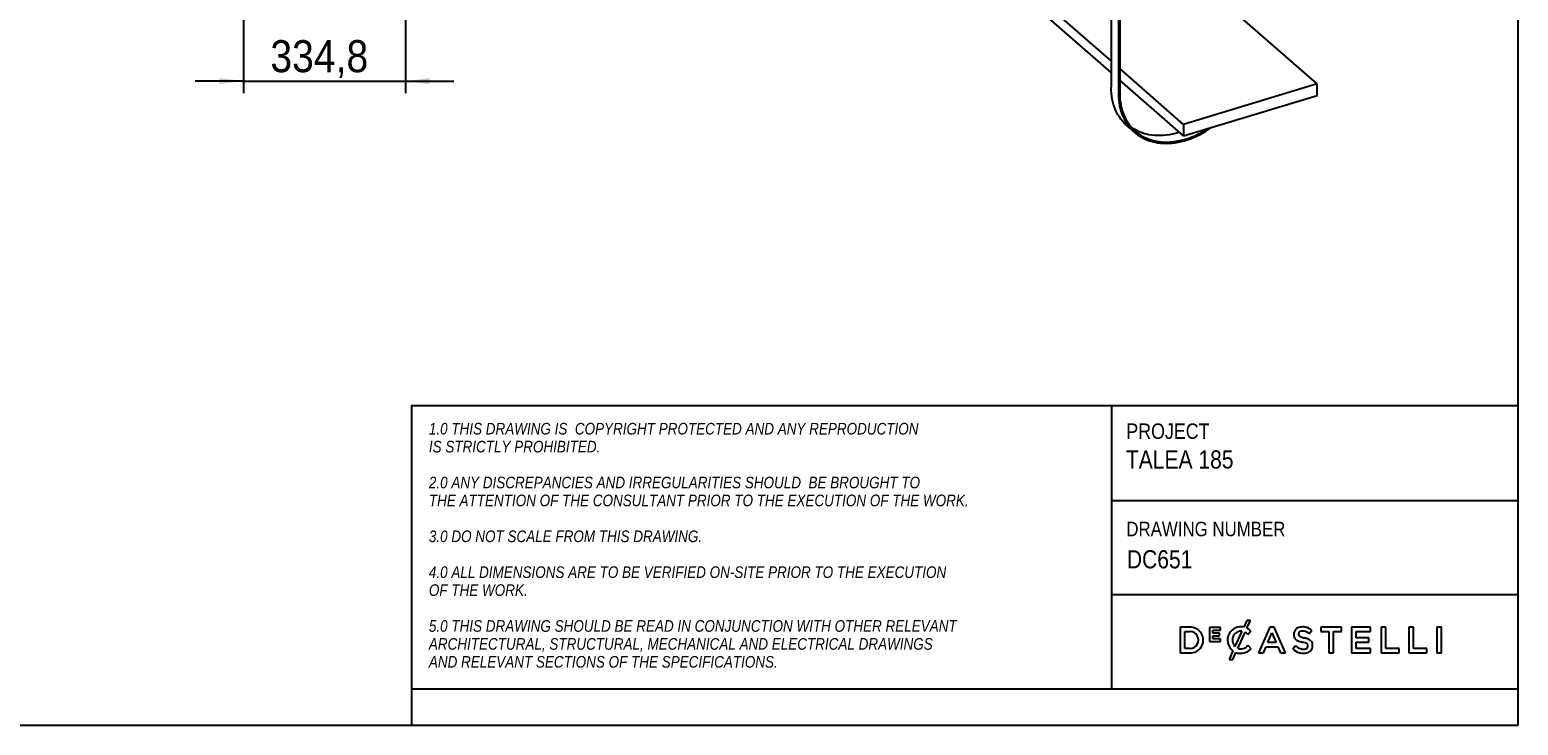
# Model space of a CAD drawing. Header units: millimetres. Extents: x 676 to 6826, y 1666 to 5971.
# Tile 2 of 9: x 3751 to 6826, y 1666 to 3102. Entities that reach past the tile are written whole.
import ezdxf

# ---------------------------------------------------------------- set-up
doc = ezdxf.new("R2010")
doc.units = ezdxf.units.MM
doc.header["$LTSCALE"] = 25
doc.linetypes.add('SLD-Solido', pattern=[0])
for name, color, linetype in [('NOTE', 3, 'SLD-Solido'), ('QUOTE', 1, 'SLD-Solido'), ('SCHIZZI', 9, 'Continuous')]:
    doc.layers.add(name, color=color, linetype=linetype)
doc.styles.add('SLDTEXTSTYLE0', font='GOTHIC.TTF', dxfattribs={"width": 0.86735})
doc.styles.add('SLDTEXTSTYLE1', font='GOTHICI.TTF', dxfattribs={"width": 0.86735})
doc.styles.add('SLDTEXTSTYLE3', font='GOTHIC.TTF', dxfattribs={"width": 0.913})
doc.dimstyles.new('SLDDIMSTYLE0', dxfattribs={"dimtxt": 66.145833, "dimasz": 50, "dimexe": 0, "dimexo": 0.0625, "dimgap": 16.536458, "dimtad": 1, "dimdec": 1, "dimrnd": 1e-09, "dimzin": 12, "dimdsep": 46, "dimtxsty": 'SLDTEXTSTYLE3', "dimsah": 1, "dimcen": 0.09, "dimadec": 0, "dimazin": 3, "dimtfac": 1, "dimtdec": 1, "dimtmove": 0, "dimatfit": 0, "dimfxl": 1, "dimfrac": 2, "dimtolj": 1, "dimtzin": 12, "dimarcsym": 0})

# ---------------------------------------------------------------- blocks, each defined once
blk = doc.blocks.new('_D_16')
at = {"layer": 'QUOTE', "transparency": 16777216}
for p, q in [((4526.9, 5485.2), (4526.9, 2971.5)), ((4192.2, 3402.5), (4192.2, 2971.5)), ((4192.2, 2996.5), (4092.2, 2996.5)), ((4192.2, 2996.5), (4526.9, 2996.5)), ((4526.9, 2996.5), (4626.9, 2996.5))]:
    blk.add_line(p, q, dxfattribs=at)
for points in [[(4192.2, 2996.5), (4142.2, 3002.8), (4142.2, 2990.3)], [(4526.9, 2996.5), (4576.9, 2990.3), (4576.9, 3002.8)]]:
    blk.add_solid(points, dxfattribs=at)
at = {"layer": 'QUOTE', "transparency": 16777216, "insert": (4247.9, 3081), "char_height": 66.15, "attachment_point": 1, "style": 'SLDTEXTSTYLE3'}
blk.add_mtext('334,8', dxfattribs=at)

msp = doc.modelspace()

# ---------------------------------------------------------------- linework, layer by layer
for p, q in [((5984.71, 4793.64), (5984.71, 2983.61)), ((5999.95, 4780.33), (5999.95, 2970.3)), ((6002.53, 4778.08), (6002.53, 2971.08)), ((5984.71, 3038), (5342.29, 3599.2)), ((5984.71, 3013.99), (5342.29, 3575.2)), ((6410.23, 2990.78), (6174.09, 3197.07)), ((6134.58, 2907.07), (6002.53, 3022.43)), ((6134.58, 2883.07), (6002.53, 2998.43)), ((6410.23, 2990.78), (6134.58, 2907.07)), ((6410.23, 2966.78), (6410.23, 2990.78)), ((6134.58, 2883.07), (6410.23, 2966.78)), ((6017.58, 2904.23), (6032.82, 2890.92)), ((6134.58, 2907.07), (6134.58, 2883.07))]:
    msp.add_line(p, q)
at = {"flags": 128}
for points in [[(6017.58, 2904.23), (6015.91, 2905.72), (6012.03, 2909.52), (6008.38, 2913.56), (6004.96, 2917.83), (6001.8, 2922.33), (5998.88, 2927.04), (5996.23, 2931.95), (5993.84, 2937.06), (5991.71, 2942.36), (5989.87, 2947.83), (5988.3, 2953.46), (5987.01, 2959.23), (5986, 2965.15), (5985.29, 2971.2), (5984.85, 2977.35), (5984.71, 2983.61)], [(5999.95, 2970.3), (6000.09, 2964.04), (6000.52, 2957.89), (6001.24, 2951.84), (6002.25, 2945.92), (6003.53, 2940.15), (6005.1, 2934.52), (6006.95, 2929.05), (6009.07, 2923.75), (6011.46, 2918.64), (6014.12, 2913.73), (6017.03, 2909.02), (6020.2, 2904.52), (6023.61, 2900.25), (6027.26, 2896.21), (6031.15, 2892.41), (6035.26, 2888.86), (6039.58, 2885.57), (6044.11, 2882.54), (6048.83, 2879.78), (6053.75, 2877.29), (6058.84, 2875.09), (6064.09, 2873.17), (6069.51, 2871.53), (6075.06, 2870.2), (6080.75, 2869.15), (6086.56, 2868.4), (6092.48, 2867.96), (6098.49, 2867.81), (6104.59, 2867.96), (6110.76, 2868.41), (6116.99, 2869.16), (6123.26, 2870.21), (6129.57, 2871.55), (6135.9, 2873.18), (6142.23, 2875.11), (6148.56, 2877.32), (6154.87, 2879.8), (6161.14, 2882.57), (6167.37, 2885.6), (6173.54, 2888.9), (6179.64, 2892.45), (6185.65, 2896.25), (6191.57, 2900.29), (6191.79, 2900.44)], [(6002.53, 2971.08), (6002.68, 2964.85), (6003.11, 2958.72), (6003.84, 2952.71), (6004.85, 2946.82), (6006.16, 2941.08), (6007.74, 2935.49), (6009.61, 2930.06), (6011.75, 2924.8), (6014.16, 2919.74), (6016.84, 2914.87), (6019.78, 2910.21), (6022.98, 2905.77), (6026.42, 2901.56), (6030.11, 2897.58), (6034.02, 2893.85), (6038.16, 2890.37), (6042.52, 2887.16), (6047.08, 2884.21), (6051.84, 2881.53), (6056.78, 2879.14), (6061.9, 2877.03), (6067.19, 2875.21), (6072.63, 2873.68), (6078.21, 2872.44), (6083.92, 2871.51), (6089.74, 2870.88), (6095.68, 2870.55), (6101.7, 2870.52), (6107.81, 2870.8), (6113.98, 2871.38), (6120.2, 2872.26), (6126.47, 2873.44), (6132.76, 2874.91), (6139.07, 2876.68), (6145.37, 2878.74), (6151.66, 2881.09), (6157.93, 2883.71), (6164.15, 2886.61), (6170.33, 2889.78), (6176.43, 2893.21), (6182.46, 2896.9), (6184.53, 2898.24)], [(6125.91, 2890.64), (6123.83, 2889.99), (6117.52, 2888.22), (6111.23, 2886.75), (6104.97, 2885.57), (6098.74, 2884.69), (6092.57, 2884.11), (6086.46, 2883.83), (6080.44, 2883.86), (6074.51, 2884.19), (6068.68, 2884.82), (6062.97, 2885.76), (6057.39, 2886.99), (6051.95, 2888.52), (6046.67, 2890.34), (6041.55, 2892.45), (6036.6, 2894.84), (6031.85, 2897.52), (6027.56, 2900.28)]]:
    msp.add_lwpolyline(points, dxfattribs=at)
at = {"layer": 'SCHIZZI', "color": 7, "true_color": 0xffffff}
for p, q in [((6825.85, 1666.03), (6825.55, 5971.03)), ((4539.19, 2326.4), (4539.19, 1741.03)), ((4539.19, 2326.4), (6825.8, 2326.4)), ((5985.46, 2326.4), (5985.46, 1741.03)), ((5985.46, 2130.19), (6825.81, 2130.19)), ((5985.46, 1935.71), (6825.83, 1935.71)), ((6265.34, 1882.39), (6258.98, 1868.43)), ((6272.66, 1882.39), (6265.34, 1882.39)), ((6265.39, 1866.41), (6272.66, 1882.39)), ((6147.4, 1868.35), (6127.63, 1868.35)), ((6127.63, 1868.35), (6127.63, 1815.51)), ((6137.35, 1824.4), (6137.35, 1859.45)), ((6137.35, 1859.45), (6147.4, 1859.45)), ((6210.47, 1867.98), (6188.36, 1867.98)), ((6188.36, 1867.98), (6188.36, 1838.67)), ((6194.77, 1856.3), (6194.77, 1862.25)), ((6194.77, 1862.25), (6210.47, 1862.25)), ((6208.59, 1856.3), (6194.77, 1856.3)), ((6194.77, 1850.56), (6208.59, 1850.56)), ((6194.77, 1844.41), (6194.77, 1850.56)), ((6208.59, 1850.56), (6208.59, 1856.3)), ((6210.47, 1862.25), (6210.47, 1867.98)), ((6255.07, 1860.09), (6240.71, 1828.6)), ((6246.32, 1824.8), (6261.44, 1858)), ((6267.26, 1853.66), (6273.51, 1860.86)), ((6273.51, 1860.86), (6273.33, 1861.03)), ((6312.74, 1868.72), (6289.49, 1815.51)), ((6308.45, 1836.81), (6317.02, 1856.81)), ((6321.6, 1868.72), (6312.74, 1868.72)), ((6317.02, 1856.81), (6325.67, 1836.81)), ((6321.67, 1868.56), (6321.6, 1868.72)), ((6344.85, 1815.51), (6321.67, 1868.56)), ((6394.06, 1855.09), (6399.29, 1862.46)), ((6460.72, 1868.35), (6417.74, 1868.35)), ((6417.74, 1868.35), (6417.74, 1859.31)), ((6417.74, 1859.31), (6434.33, 1859.31)), ((6434.33, 1859.31), (6434.33, 1815.51)), ((6444.12, 1815.51), (6444.12, 1859.31)), ((6444.12, 1859.31), (6460.72, 1859.31)), ((6460.72, 1859.31), (6460.72, 1868.35)), ((6520.43, 1868.35), (6481.12, 1868.35)), ((6481.12, 1868.35), (6481.12, 1815.51)), ((6490.84, 1846.53), (6490.84, 1859.6)), ((6490.84, 1859.6), (6520.43, 1859.6)), ((6517.07, 1846.53), (6490.84, 1846.53)), ((6517.07, 1837.78), (6517.07, 1846.53)), ((6520.43, 1859.6), (6520.43, 1868.35)), ((6552.13, 1868.35), (6542.4, 1868.35)), ((6542.4, 1868.35), (6542.4, 1815.51)), ((6552.13, 1824.4), (6552.13, 1868.35)), ((6609.6, 1868.35), (6599.88, 1868.35)), ((6599.88, 1868.35), (6599.88, 1815.51)), ((6609.6, 1824.4), (6609.6, 1868.35)), ((6657.88, 1868.35), (6657.88, 1815.51)), ((6667.59, 1868.35), (6657.88, 1868.35)), ((6667.59, 1815.51), (6667.59, 1868.35)), ((6127.63, 1815.51), (6147.4, 1815.51)), ((6147.4, 1824.4), (6137.35, 1824.4)), ((6188.36, 1838.67), (6210.68, 1838.67)), ((6210.68, 1844.41), (6194.77, 1844.41)), ((6210.68, 1838.67), (6210.68, 1844.41)), ((6225.43, 1841.68), (6225.43, 1841.78)), ((6236.56, 1819.48), (6228.65, 1802.11)), ((6235.99, 1802.11), (6242.48, 1816.35)), ((6273.89, 1824.15), (6267.63, 1830.48)), ((6273.71, 1823.96), (6273.89, 1824.15)), ((6289.49, 1815.51), (6299.48, 1815.51)), ((6299.48, 1815.51), (6304.86, 1828.14)), ((6304.86, 1828.14), (6329.25, 1828.14)), ((6325.67, 1836.81), (6308.45, 1836.81)), ((6329.25, 1828.14), (6334.56, 1815.51)), ((6334.56, 1815.51), (6344.85, 1815.51)), ((6365.93, 1830.22), (6360.07, 1823.25)), ((6434.33, 1815.51), (6444.12, 1815.51)), ((6481.12, 1815.51), (6520.81, 1815.51)), ((6490.84, 1837.78), (6517.07, 1837.78)), ((6490.84, 1824.25), (6490.84, 1837.78)), ((6520.81, 1824.25), (6490.84, 1824.25)), ((6520.81, 1815.51), (6520.81, 1824.25)), ((6542.4, 1815.51), (6579.63, 1815.51)), ((6579.63, 1824.4), (6552.13, 1824.4)), ((6579.63, 1815.51), (6579.63, 1824.4)), ((6599.88, 1815.51), (6637.1, 1815.51)), ((6637.1, 1824.4), (6609.6, 1824.4)), ((6637.1, 1815.51), (6637.1, 1824.4)), ((6657.88, 1815.51), (6667.59, 1815.51)), ((6228.65, 1802.11), (6235.99, 1802.11)), ((4539.19, 1741.03), (4539.19, 1666.03)), ((4539.19, 1741.03), (6825.84, 1741.03)), ((675.85, 1666.03), (6825.85, 1666.03))]:
    msp.add_line(p, q, dxfattribs=at)
for centre, radius, start, end in [((6148.83, 1841.93), 26.46, 266.90157, 93.09843), ((6147.77, 1841.93), 17.53, 268.76628, 91.23372), ((6252.53, 1842.1), 27.11, 76.24523, 180.89091), ((6255.84, 1842.09), 20.28, 153.58432, 221.73663), ((6252.5, 1843.76), 16.54, 81.04863, 153.58432), ((6248.09, 1833.99), 27.47, 45.72598, 60.90731), ((6253.61, 1840.46), 28.5, 45.71394, 65.58709), ((6379.09, 1853.31), 17.03, 162.43966, 192.31941), ((6373.54, 1851.79), 11.3, 190.78984, 232.66765), ((6376.77, 1853.56), 14.76, 114.63446, 160.64301), ((6379.93, 1846.66), 22.34, 89.50788, 114.63446), ((6377.53, 1854.38), 5.87, 146.85935, 193.31029), ((6376.59, 1854.16), 4.9, 193.31029, 230.56735), ((6378.59, 1852.63), 7.76, 98.98092, 140.32353), ((6381.14, 1860.33), 12.57, 232.44778, 252.59774), ((6380.1, 1843.07), 17.44, 77.54474, 98.98092), ((6397.1, 1904.2), 59.24, 250.55867, 257.31246), ((6380.34, 1837.39), 31.62, 72.44471, 90.39732), ((6377.78, 1834.8), 26.02, 51.25781, 76.47292), ((6375.99, 1807.98), 39.28, 64.63254, 78.09895), ((6379.06, 1836.17), 33.18, 52.42183, 70.96437), ((6253.13, 1841.68), 27.69, 180, 233.25786), ((6252.54, 1842.98), 28.46, 249.30365, 318.58458), ((6252.84, 1841.16), 17.62, 248.28377, 285.8766), ((6250.91, 1846.01), 22.81, 287.21436, 317.11848), ((6381.8, 1847.11), 32.28, 227.67997, 255.77334), ((6383.47, 1848.37), 25.24, 225.98856, 252.68232), ((6379.41, 1859.48), 20.97, 232.66765, 251.27083), ((6389.06, 1883.93), 47.24, 249.70068, 255.51463), ((6382.16, 1848.54), 33.74, 255.77334, 272.44794), ((6382.26, 1844.49), 21.17, 252.68232, 275.6739), ((6370.98, 1813.94), 25.05, 73.32325, 75.51463), ((6386.13, 1867.65), 30.77, 254.99999, 258.29329), ((6371.02, 1794.72), 43.71, 70.27129, 78.29329), ((6383.03, 1837.04), 22.22, 271.47111, 299.92604), ((6383.54, 1833.25), 9.86, 274.6813, 307.58878), ((6380.67, 1820.8), 15.91, 58.43436, 71.28416), ((6386.35, 1829.81), 5.26, 27.46177, 59.71525), ((6386.19, 1829.52), 5.29, 309.48388, 346.59381), ((6385.16, 1829.77), 6.35, 346.59381, 22.92671), ((6387.46, 1830.32), 14.2, 28.77124, 67.85987), ((6387.29, 1829.64), 13.69, 299.92604, 337.37946), ((6383.82, 1830.75), 17.31, 338.409, 21.69569)]:
    msp.add_arc(centre, radius, start, end, dxfattribs=at)

# ---------------------------------------------------------------- texts
at = {"layer": 'NOTE', "color": 7, "true_color": 0xffffff, "attachment_point": 1}
for s, insert, char_height, style in [('1.0 THIS DRAWING IS  COPYRIGHT PROTECTED AND ANY REPRODUCTION', (4575.36, 2290.49), 24, 'SLDTEXTSTYLE1'), ('PROJECT', (6016.23, 2289.27), 31.75, 'SLDTEXTSTYLE0'), ('IS STRICTLY PROHIBITED.', (4575.36, 2253.45), 24, 'SLDTEXTSTYLE1'), ('TALEA 185', (6015.23, 2233.74), 37.5, 'SLDTEXTSTYLE0'), ('2.0 ANY DISCREPANCIES AND IRREGULARITIES SHOULD  BE BROUGHT TO ', (4575.36, 2179.37), 24, 'SLDTEXTSTYLE1'), ('THE ATTENTION OF THE CONSULTANT PRIOR TO THE EXECUTION OF THE WORK.', (4575.36, 2142.33), 24, 'SLDTEXTSTYLE1'), ('3.0 DO NOT SCALE FROM THIS DRAWING.', (4575.36, 2068.24), 24, 'SLDTEXTSTYLE1'), ('DRAWING NUMBER', (6016.23, 2086.34), 30, 'SLDTEXTSTYLE0'), (' DC651', (6005.28, 2027.53), 37.5, 'SLDTEXTSTYLE0'), ('4.0 ALL DIMENSIONS ARE TO BE VERIFIED ON-SITE PRIOR TO THE EXECUTION ', (4575.36, 1994.16), 24, 'SLDTEXTSTYLE1'), ('OF THE WORK.', (4575.36, 1957.12), 24, 'SLDTEXTSTYLE1'), ('5.0 THIS DRAWING SHOULD BE READ IN CONJUNCTION WITH OTHER RELEVANT ', (4575.36, 1883.03), 24, 'SLDTEXTSTYLE1'), ('ARCHITECTURAL, STRUCTURAL, MECHANICAL AND ELECTRICAL DRAWINGS ', (4575.36, 1845.99), 24, 'SLDTEXTSTYLE1'), ('AND RELEVANT SECTIONS OF THE SPECIFICATIONS.', (4575.36, 1808.95), 24, 'SLDTEXTSTYLE1')]:
    msp.add_mtext(s, dxfattribs=dict(at, insert=insert, char_height=char_height, style=style))

# ---------------------------------------------------------------- dimensions: what is measured, and where the dimension line sits
at = {"layer": 'QUOTE'}
dim = msp.add_linear_dim(base=(4526.93234108, 2996.50195365), p1=(4192.18234108, 3427.54592695), p2=(4526.93234108, 5510.22593436), dimstyle='SLDDIMSTYLE0', dxfattribs=at)
dim.commit()
dim.dimension.update_dxf_attribs({"geometry": '_D_16', "text_midpoint": (4357.8404497, 2996.50195365), "dimtype": 160})

doc.saveas('drawing.dxf')
